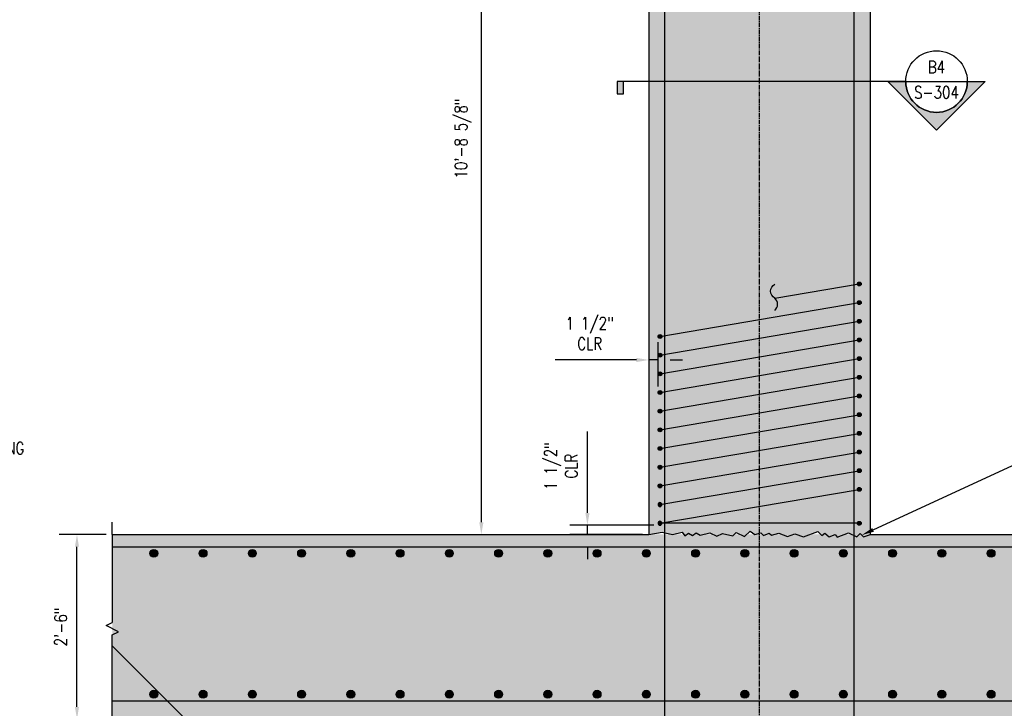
# Model space of a CAD drawing. Header units: inches. Extents: x -1586 to -513, y -86 to 236.
# Tile 6 of 12: x -1366 to -1206, y -28 to 84. Entities that reach past the tile are written whole.
import ezdxf
from ezdxf import colors
from ezdxf.entities.mleader import LeaderData, LeaderLine
from ezdxf.enums import TextEntityAlignment as Align
from ezdxf.math import Vec2, Vec3

# ---------------------------------------------------------------- set-up
doc = ezdxf.new("R2010")
doc.units = ezdxf.units.IN
doc.header["$MEASUREMENT"] = 0
doc.linetypes.add('CENTER2', pattern=[1.125, 0.75, -0.125, 0.125, -0.125])
for name, color, linetype in [('A-DETL', 3, 'Continuous'), ('A-DETL-GENF', 3, 'Continuous'), ('A-DETL-THIN', 1, 'Continuous'), ('A-DETL-WIDE', 5, 'Continuous'), ('A-FLOR', 173, 'Continuous'), ('A-WALL-PATT', 8, 'Continuous'), ('G-ANNO-SYMB', 2, 'Continuous'), ('S-ANNO-DIMS', 1, 'Continuous'), ('S-ANNO-NOTE', 2, 'Continuous'), ('S-ANNO-SYMB', 2, 'Continuous'), ('S-ANNO-TEXT', 2, 'Continuous'), ('S-COLS', 53, 'Continuous'), ('S-GRID', 1, 'CENTER2')]:
    doc.layers.add(name, color=color, linetype=linetype)
doc.styles.add('Annotative', font='romans.shx', dxfattribs={"width": 0.8, "height": 0.125})
doc.styles.add('Arial', font='romans.shx', dxfattribs={"width": 0.8})
doc.styles.add('ROMANS', font='romans.shx', dxfattribs={"width": 0.8})
doc.dimstyles.new('Annotative', dxfattribs={"dimscale": 0, "dimtxt": 0.125, "dimasz": 0.125, "dimexe": 0.18, "dimexo": 0.0625, "dimgap": 0.09, "dimtad": 1, "dimdec": 3, "dimzin": 3, "dimdsep": 46, "dimlunit": 4, "dimtxsty": 'Annotative', "dimcen": 0.09, "dimclrt": 2, "dimazin": 2, "dimtfac": 1, "dimtdec": 3, "dimtmove": 0, "dimatfit": 0, "dimfxl": 1, "dimtfill": 1, "dimfrac": 2, "dimtolj": 1, "dimtzin": 0, "dimarcsym": 0})
pattern_1 = [(50, (0, 0), (7.172602, -0.627521), [0.75, -8.25]), (355, (0, 0), (-1.387513, 7.52192), [0.6, -6.6]), (100.45144, (0.598, -0.052), (5.78509, 6.8944), [0.6374, -7.01142]), (46.1842, (0, 2), (10.672413, -1.65519), [1.125, -12.375]), (96.6356, (0.889, 1.862), (9.34662, 9.741186), [0.9561, -10.51714]), (351.1842, (0, 2), (9.34662, 9.74119), [0.9, -9.9]), (21, (1, 1.5), (5.96907, -4.02619), [0.75, -8.25]), (326, (1, 1.5), (2.433153, 7.2515), [0.6, -6.6]), (71.45144, (1.4974, 1.1645), (8.402224, 3.22531), [0.6374, -7.01142]), (37.5, (0, 0), (0.1215986, 3.3289385), [0, -6.52, 0, -6.7, 0, -6.625]), (7.5, (0, 0), (2.630695, 3.944117), [0, -3.82, 0, -6.37, 0, -2.525]), (327.5, (-2.23, 0), (5.3382244, -0.2255487), [0, -2.5, 0, -7.8, 0, -10.35]), (317.5, (-3.23, 0), (5.831862, 1.00105), [0, -3.25, 0, -5.18, 0, -7.35])]

# ---------------------------------------------------------------- blocks, each defined once
blk = doc.blocks.new('Reinforcing Bar Section_USACE - __5-579027-INTERIOR COLUMN SECTION')
at = {"layer": 'A-DETL-GENF'}
blk.add_hatch(color=256, dxfattribs=at).paths.add_polyline_path([(-1208.96, 4.85), (-1208.83, 4.91), (-1208.75, 5.02), (-1208.72, 5.17), (-1208.75, 5.29), (-1208.83, 5.4), (-1208.96, 5.46), (-1209.1, 5.46), (-1209.22, 5.4), (-1209.31, 5.29), (-1209.34, 5.16), (-1209.31, 5.02), (-1209.22, 4.91), (-1209.1, 4.85)])
for radius, start, end in [(0.312, 0, 180), (0.313, 180, 360)]:
    blk.add_arc((-1209.03, 5.16), radius, start, end, dxfattribs=at)
blk = doc.blocks.new('Reinforcing Bar Section_USACE - __5-V7-INTERIOR COLUMN SECTION')
h = blk.add_hatch(color=256)
h.dxf.hatch_style = 1
h.paths.add_polyline_path([(-1177.2, 10.66, 1), (-1177.83, 10.66, 1)])
blk.add_circle((-1177.51, 10.66), 0.312)
blk = doc.blocks.new('_DotBlank')
at = {"color": 0, "linetype": 'ByBlock', "lineweight": -2}
blk.add_line((-0.5, 0), (-1, 0), dxfattribs=at)
blk.add_circle((0, 0), 0.5, dxfattribs=at)
blk = doc.blocks.new('*U18')
at = {"lineweight": -3}
blk.add_hatch(color=256, dxfattribs=at).paths.add_polyline_path([(-3.1783, 0), (-3.2408, 0), (-3.2408, -0.125), (-3.1783, -0.125)])
h = blk.add_hatch(color=256, dxfattribs=at)
edge = h.paths.add_edge_path()
edge.add_line((0.3125, 0), (0.4947, 0))
edge.add_line((0.4947, 0), (0, -0.4947))
edge.add_line((0, -0.4947), (-0.4947, 0))
edge.add_line((-0.4947, 0), (-0.3125, 0))
edge.add_arc((0, 0), 0.3125, 180, 360)
at = {"linetype": 'Continuous', "lineweight": -3}
blk.add_line((-0.3125, 0), (-3.2408, 0), dxfattribs=at)
at = {"lineweight": -3}
for p, q in [((-0.4947, 0), (0, -0.4947)), ((-0.3125, 0), (0.3125, 0)), ((0, -0.4947), (0.4947, 0))]:
    blk.add_line(p, q, dxfattribs=at)
at = {"lineweight": -3, "flags": 128}
blk.add_lwpolyline([(-3.1783, 0), (-3.2408, 0), (-3.2408, -0.125), (-3.1783, -0.125), (-3.1783, 0)], close=True, dxfattribs=at)
blk.add_lwpolyline([(0.3125, 0), (0.4947, 0), (0, -0.4947), (-0.4947, 0), (-0.3125, 0, 1), (0.3125, 0)], format="xyb", close=True, dxfattribs=at)
blk.add_lwpolyline([(0.3125, -0.0156), (0.3125, -0.0156)], dxfattribs=at)
blk.add_lwpolyline([(0.3125, -0.0156), (0.3125, -0.0156)], dxfattribs=at)
at = {"lineweight": -3}
blk.add_circle((0, 0), 0.3125, dxfattribs=at)
at = {"linetype": 'Continuous', "lineweight": -3, "style": 'Arial'}
blk.add_attdef('X#', text='', height=0.0938, dxfattribs=at).set_placement((0, 0.0469), align=Align.BOTTOM_CENTER)
blk.add_attdef('X-###', text='', height=0.0938, dxfattribs=at).set_placement((0, -0.0469), align=Align.TOP_CENTER)
blk = doc.blocks.new('*D23')
at = {"layer": 'Defpoints', "color": 0, "transparency": 16777216}
for p in [(-1356.86, 0.37), (-1351.12, 0.37), (-1351.12, -29.63)]:
    blk.add_point(p, dxfattribs=at)
at = {"layer": 'S-ANNO-DIMS', "color": 0, "lineweight": -2, "transparency": 16777216}
for p, q in [((-1352.12, 0.37), (-1359.74, 0.37)), ((-1356.86, -27.63), (-1356.86, -1.63)), ((-1352.12, -29.63), (-1359.74, -29.63))]:
    blk.add_line(p, q, dxfattribs=at)
at = {"layer": 'S-ANNO-DIMS', "color": 0, "transparency": 16777216}
for points in [[(-1357.19, -1.63), (-1356.53, -1.63), (-1356.86, 0.37)], [(-1357.19, -27.63), (-1356.53, -27.63), (-1356.86, -29.63)]]:
    blk.add_solid(points, dxfattribs=at)
at = {"layer": 'S-ANNO-DIMS', "color": 2, "lineweight": -3, "transparency": 16777216, "insert": (-1359.49, -14.63), "char_height": 2, "attachment_point": 5, "rotation": 90, "style": 'Annotative', "bg_fill": 3, "box_fill_scale": 1.25, "bg_fill_color": 256, "bg_fill_true_color": 13158600, "bg_fill_transparency": 0}
blk.add_mtext('\\A1;2\'-6"', dxfattribs=at)
blk = doc.blocks.new('Reinforcing Bar Section_USACE - __10')
h = blk.add_hatch(color=256)
h.dxf.hatch_style = 1
h.paths.add_polyline_path([(0.635, 0, 1), (-0.635, 0, 1)])
blk.add_circle((0, 0), 0.635)
blk = doc.blocks.new('*U26')
at = {"layer": 'A-DETL-GENF', "lineweight": -3}
for p in [(0, 11.4375), (0, -11.4375)]:
    blk.add_blockref('Reinforcing Bar Section_USACE - __10', p, dxfattribs=at)
blk = doc.blocks.new('*U27')
at = {"color": 0, "linetype": 'ByBlock', "lineweight": -2, "transparency": 16777216}
for p in [(0, 0), (8, 0), (16, 0), (24, 0), (32, 0), (40, 0), (48, 0), (56, 0), (64, 0), (72, 0), (80, 0), (88, 0), (96, 0), (104, 0), (112, 0), (120, 0), (128, 0), (136, 0)]:
    blk.add_blockref('*U26', p, dxfattribs=at)
blk = doc.blocks.new('*U32')
for p, q in [((0.5, 1), (-0.5, -1)), ((1, 0), (0.5, 1)), ((-15.3, 0), (-17.3, 0)), ((-15.3, 0), (-1, 0)), ((-0.5, -1), (-1, 0)), ((15.3, 0), (1, 0)), ((15.3, 0), (17.3, 0))]:
    blk.add_line(p, q)
blk = doc.blocks.new('*D38')
at = {"layer": 'Defpoints', "color": 0, "transparency": 16777216}
for p in [(-1291.18, 128.95), (-1263.98, 128.95), (-1263.98, 0.34)]:
    blk.add_point(p, dxfattribs=at)
at = {"layer": 'S-ANNO-DIMS', "color": 0, "lineweight": -2, "transparency": 16777216}
for p, q in [((-1264.98, 128.95), (-1294.06, 128.95)), ((-1291.18, 2.34), (-1291.18, 126.95))]:
    blk.add_line(p, q, dxfattribs=at)
at = {"layer": 'S-ANNO-DIMS', "color": 0, "transparency": 16777216}
for points in [[(-1291.51, 126.95), (-1290.84, 126.95), (-1291.18, 128.95)], [(-1291.51, 2.34), (-1290.84, 2.34), (-1291.18, 0.34)]]:
    blk.add_solid(points, dxfattribs=at)
at = {"layer": 'S-ANNO-DIMS', "color": 2, "transparency": 16777216, "insert": (-1294.14, 64.64), "char_height": 2, "attachment_point": 5, "rotation": 90, "style": 'Annotative', "bg_fill": 3, "box_fill_scale": 1.25, "bg_fill_color": 256, "bg_fill_true_color": 13158600, "bg_fill_transparency": 0}
blk.add_mtext('\\A1;10\'-8 5/8"', dxfattribs=at)
blk = doc.blocks.new('*D53')
at = {"layer": 'Defpoints', "color": 0, "transparency": 16777216}
for p in [(-1263.98, 28.69), (-1263.98, 23.41), (-1262.48, 23.41)]:
    blk.add_point(p, dxfattribs=at)
at = {"layer": 'S-ANNO-DIMS', "color": 0, "lineweight": -2, "transparency": 16777216}
for p, q in [((-1262.48, 24.41), (-1262.48, 31.57)), ((-1265.98, 28.69), (-1279.16, 28.69)), ((-1262.48, 28.69), (-1263.98, 28.69)), ((-1260.48, 28.69), (-1258.48, 28.69))]:
    blk.add_line(p, q, dxfattribs=at)
at = {"layer": 'S-ANNO-DIMS', "color": 0, "transparency": 16777216}
for points in [[(-1265.98, 29.03), (-1265.98, 28.36), (-1263.98, 28.69)], [(-1260.48, 29.03), (-1260.48, 28.36), (-1262.48, 28.69)]]:
    blk.add_solid(points, dxfattribs=at)
at = {"layer": 'S-ANNO-DIMS', "color": 2, "transparency": 16777216, "insert": (-1273.57, 32.99), "char_height": 2, "attachment_point": 5, "style": 'Annotative', "bg_fill": 3, "box_fill_scale": 1.25, "bg_fill_color": 256, "bg_fill_true_color": 13158600, "bg_fill_transparency": 0}
blk.add_mtext('\\A1;1 1/2"\\PCLR', dxfattribs=at)
blk = doc.blocks.new('*D74')
at = {"layer": 'Defpoints', "color": 0, "transparency": 16777216}
for p in [(-1273.95, 1.87), (-1262.16, 1.87), (-1263.98, 0.37)]:
    blk.add_point(p, dxfattribs=at)
at = {"layer": 'S-ANNO-DIMS', "color": 0, "lineweight": -2, "transparency": 16777216}
for p, q in [((-1273.95, 3.87), (-1273.95, 17.06)), ((-1263.16, 1.87), (-1276.83, 1.87)), ((-1273.95, 0.37), (-1273.95, 1.87)), ((-1264.98, 0.37), (-1276.83, 0.37)), ((-1273.95, -1.63), (-1273.95, -3.63))]:
    blk.add_line(p, q, dxfattribs=at)
at = {"layer": 'S-ANNO-DIMS', "color": 0, "transparency": 16777216}
for points in [[(-1274.28, 3.87), (-1273.61, 3.87), (-1273.95, 1.87)], [(-1274.28, -1.63), (-1273.61, -1.63), (-1273.95, 0.37)]]:
    blk.add_solid(points, dxfattribs=at)
at = {"layer": 'S-ANNO-DIMS', "color": 2, "transparency": 16777216, "insert": (-1278.24, 11.47), "char_height": 2, "attachment_point": 5, "rotation": 90, "style": 'Annotative', "bg_fill": 3, "box_fill_scale": 1.25, "bg_fill_color": 256, "bg_fill_true_color": 13158600, "bg_fill_transparency": 0}
blk.add_mtext('\\A1;1 1/2"\\PCLR', dxfattribs=at)

msp = doc.modelspace()

# ---------------------------------------------------------------- hatches: boundary and pattern name
at = {"layer": 'A-WALL-PATT', "lineweight": -3}
h = msp.add_hatch(dxfattribs=at)
h.set_pattern_fill('AR-CONC', color=8, style=0)
h.set_pattern_definition(pattern_1)
h.paths.add_polyline_path([(-1161.9761, 173.876), (-1185.9761, 173.3775), (-1227.9761, 128.9516), (-1227.9761, 0.375), (-1229.1076, 0.0078), (-1229.6379, 0.5381), (-1230.1683, 0.0078), (-1231.5277, 0.6417), (-1233.4071, -0.0423), (-1233.6939, 0.3672), (-1234.6908, 0.0044), (-1235.3589, 0.565), (-1235.8873, 0.1951), (-1236.5235, 0.8313), (-1238.8727, -0.0237), (-1240.2823, 0.4893), (-1241.4569, 0.0618), (-1242.8664, 0.5748), (-1244.0738, 0.2513), (-1244.4274, 0.6048), (-1245.3337, 0.1822), (-1245.7776, 0.6261), (-1246.7435, 0.3672), (-1247.5312, 0.9188), (-1248.4151, 0.035), (-1249.7746, 0.6689), (-1250.3049, 0.1385), (-1252.0093, 0.5353), (-1252.9157, 0.1127), (-1254.0485, 0.6409), (-1255.6156, 0.2502), (-1256.2651, 0.6252), (-1256.8795, 0.195), (-1257.529, 0.57), (-1258.1434, 0.1399), (-1258.5735, 0.7542), (-1260.1256, 0.3672), (-1261.8042, 0.758), (-1263.9761, 0.375), (-1263.9761, 128.9516), (-1305.9109, 170.8864), (-1329.9761, 170.3865), (-1341.8145, 182.2248), (-1351.3196, 182.0294), (-1351.7151, 194.5216), (-1350.7314, 195.053), (-1352.7621, 195.9892), (-1351.7784, 196.5206), (-1351.984, 203.0155), (-1099.1377, 208.2152), (-1099.0038, 201.7031), (-1099.9933, 201.1827), (-1097.9731, 200.224), (-1098.9627, 199.7036), (-1098.7054, 187.1928), (-1150.1743, 186.1238)])
h.paths.add_polyline_path([(-1330.4287, 175.3228), (-1325.7362, 176.6834), (-1327.4999, 182.7662), (-1332.1923, 181.4056)], flags=24)
h = msp.add_hatch(dxfattribs=at)
h.set_pattern_fill('AR-CONC', color=8, style=0)
h.set_pattern_definition(pattern_1)
h.paths.add_polyline_path([(-1098.679, 0.375), (-1351.1203, 0.375), (-1351.1203, -29.625), (-1344.9761, -29.625), (-1320.9761, -53.625), (-1170.9761, -53.625), (-1146.9761, -29.625), (-1098.679, -29.625)])

# ---------------------------------------------------------------- linework, layer by layer
at = {"layer": 'A-DETL', "lineweight": -3}
for p, q in [((-1243.5141, 38.7003), (-1229.7886, 41.0333)), ((-1262.1636, 32.5), (-1229.7886, 38.0021)), ((-1262.1636, 29.4687), (-1229.7886, 34.9708)), ((-1262.1636, 26.4375), (-1229.7886, 31.9396)), ((-1262.1636, 23.4062), (-1229.7886, 28.9083)), ((-1262.1636, 20.375), (-1229.7886, 25.8771)), ((-1262.1636, 17.3437), (-1229.7886, 22.8458)), ((-1262.1636, 14.3125), (-1229.7886, 19.8146)), ((-1262.1636, 11.2812), (-1229.7886, 16.7833)), ((-1262.1636, 8.25), (-1229.7886, 13.7521)), ((-1262.1636, 5.2187), (-1229.7886, 10.6886)), ((-1262.1636, 2.1875), (-1229.7886, 7.6574)), ((-1229.7886, 2.1875), (-1262.1636, 2.1875))]:
    msp.add_line(p, q, dxfattribs=at)
msp.add_lwpolyline([(-1243.5141, 36.7316, 0.44469329), (-1243.5141, 38.7316, -0.60352966), (-1243.5141, 40.9816)], format="xyb", dxfattribs=at)
msp.add_lwpolyline([(-1263.9761, 0.375), (-1261.8042, 0.758), (-1260.1256, 0.3672), (-1258.5735, 0.7542), (-1258.1434, 0.1399), (-1257.529, 0.57), (-1256.8795, 0.195), (-1256.2651, 0.6252), (-1255.6156, 0.2502), (-1254.0485, 0.6409), (-1252.9157, 0.1127), (-1252.0093, 0.5353), (-1250.3049, 0.1385), (-1249.7746, 0.6689), (-1248.4151, 0.035), (-1247.5312, 0.9188), (-1246.7435, 0.3672), (-1245.7776, 0.6261), (-1245.3337, 0.1822), (-1244.4274, 0.6048), (-1244.0738, 0.2513), (-1242.8664, 0.5748), (-1241.4569, 0.0618), (-1240.2823, 0.4893), (-1238.8727, -0.0237), (-1236.5235, 0.8313), (-1235.8873, 0.1951), (-1235.3589, 0.565), (-1234.6908, 0.0044), (-1233.6939, 0.3672), (-1233.4071, -0.0423), (-1231.5277, 0.6417), (-1230.1683, 0.0078), (-1229.6379, 0.5381), (-1229.1076, 0.0078), (-1227.9761, 0.375)], dxfattribs=at)
at = {"layer": 'A-DETL-WIDE', "lineweight": -3}
for points in [[(-1206.6024, -47.728), (-1224.6011, -47.728, -0.41421356), (-1230.6011, -41.728), (-1230.6011, 196.3897, -0.37765426), (-1224.649, 201.6332), (-1206.649, 201.6332)], [(-1285.3498, -47.728), (-1267.3511, -47.728, 0.41421356), (-1261.3511, -41.728), (-1261.3511, 195.5125, 0.37765426), (-1267.3032, 200.7561), (-1285.3032, 200.7561)]]:
    msp.add_lwpolyline(points, format="xyb", dxfattribs=at)
at = {"layer": 'A-FLOR', "lineweight": -3}
msp.add_lwpolyline([(-1227.9761, 0.375), (-1098.679, 0.375)], dxfattribs=at)
at = {"layer": 'S-COLS', "lineweight": -3}
for p, q in [((-1263.9761, 128.9516), (-1263.9761, 0.375)), ((-1227.9761, 0.375), (-1227.9761, 128.9516))]:
    msp.add_line(p, q, dxfattribs=at)
at = {"layer": 'S-GRID', "lineweight": -3}
msp.add_line((-1245.9761, -68.0567), (-1245.9761, 230.4176), dxfattribs=at)

# ---------------------------------------------------------------- block references
msp.add_blockref('*U27', (-1344.3784, -14.125))
at = {"layer": 'A-DETL-GENF', "lineweight": -3}
for name, p in [('Reinforcing Bar Section_USACE - __5-V7-INTERIOR COLUMN SECTION', (-52.2758, 30.3753)), ('Reinforcing Bar Section_USACE - __5-V7-INTERIOR COLUMN SECTION', (-52.2758, 27.344)), ('Reinforcing Bar Section_USACE - __5-V7-INTERIOR COLUMN SECTION', (-52.2758, 24.3128)), ('Reinforcing Bar Section_USACE - __5-V7-INTERIOR COLUMN SECTION', (-84.6508, 21.842)), ('Reinforcing Bar Section_USACE - __5-V7-INTERIOR COLUMN SECTION', (-52.2758, 21.2815)), ('Reinforcing Bar Section_USACE - __5-V7-INTERIOR COLUMN SECTION', (-84.6508, 18.8107)), ('Reinforcing Bar Section_USACE - __5-V7-INTERIOR COLUMN SECTION', (-52.2758, 18.2503)), ('Reinforcing Bar Section_USACE - __5-V7-INTERIOR COLUMN SECTION', (-84.6508, 15.7795)), ('Reinforcing Bar Section_USACE - __5-V7-INTERIOR COLUMN SECTION', (-52.2758, 15.219)), ('Reinforcing Bar Section_USACE - __5-V7-INTERIOR COLUMN SECTION', (-84.6508, 12.7482)), ('Reinforcing Bar Section_USACE - __5-V7-INTERIOR COLUMN SECTION', (-52.2758, 12.1878)), ('Reinforcing Bar Section_USACE - __5-V7-INTERIOR COLUMN SECTION', (-84.6508, 9.717)), ('Reinforcing Bar Section_USACE - __5-V7-INTERIOR COLUMN SECTION', (-52.2758, 9.1565)), ('Reinforcing Bar Section_USACE - __5-V7-INTERIOR COLUMN SECTION', (-84.6508, 6.6857)), ('Reinforcing Bar Section_USACE - __5-V7-INTERIOR COLUMN SECTION', (-52.2758, 6.1253)), ('Reinforcing Bar Section_USACE - __5-V7-INTERIOR COLUMN SECTION', (-84.6508, 3.6545)), ('Reinforcing Bar Section_USACE - __5-V7-INTERIOR COLUMN SECTION', (-52.2758, 3.094)), ('Reinforcing Bar Section_USACE - __5-V7-INTERIOR COLUMN SECTION', (-84.6508, 0.6232)), ('Reinforcing Bar Section_USACE - __5-V7-INTERIOR COLUMN SECTION', (-52.2758, 0.0628)), ('Reinforcing Bar Section_USACE - __5-V7-INTERIOR COLUMN SECTION', (-84.6508, -2.408)), ('Reinforcing Bar Section_USACE - __5-V7-INTERIOR COLUMN SECTION', (-52.2758, -2.9685)), ('Reinforcing Bar Section_USACE - __5-579027-INTERIOR COLUMN SECTION', (-53.1345, 0.0628)), ('Reinforcing Bar Section_USACE - __5-579027-INTERIOR COLUMN SECTION', (-53.1345, -2.9685)), ('Reinforcing Bar Section_USACE - __5-V7-INTERIOR COLUMN SECTION', (-52.2758, -8.4705))]:
    msp.add_blockref(name, p, dxfattribs=at)
at = {"layer": 'G-ANNO-SYMB', "lineweight": -3}
ref = msp.add_blockref('*U18', (-1217.2427, 73.8855), dxfattribs=dict(at, xscale=16, yscale=16, zscale=16))
ref.add_attrib('X-###', 'S-304', dxfattribs={"layer": 'S-ANNO-SYMB', "color": 1, "linetype": 'Continuous', "lineweight": -2, "height": 2, "style": 'ROMANS', "width": 0.8}).set_placement((-1217.2427, 73.1355), align=Align.TOP_CENTER)
ref.add_attrib('X#', 'B4', dxfattribs={"layer": 'S-ANNO-TEXT', "color": 1, "linetype": 'Continuous', "lineweight": -2, "height": 2, "style": 'ROMANS', "width": 0.8}).set_placement((-1217.2427, 74.6355), align=Align.BOTTOM_CENTER)

# ---------------------------------------------------------------- leaders
at = {"layer": 'S-ANNO-NOTE', "lineweight": -3}
ml = msp.add_multileader_mtext('Standard', dxfattribs=at)
ml.set_content('#10 VERT @ 8" OC', color=256, style='Annotative')
ml.set_leader_properties(color=1, linetype='ByLayer', lineweight=-1)
ml.build(insert=Vec2(0, 0))
ml.multileader.update_dxf_attribs({"text_right_attachment_type": 3, "dogleg_length": 0.125, "arrow_head_size": 2, "scale": 16})
ctx = ml.context
ctx.base_point, ctx.scale, ctx.char_height, ctx.arrow_head_size, ctx.landing_gap_size, ctx.plane_origin = Vec3(-1562.6476, 82.3492), 16, 2, 2, 1.44, Vec3(-1510.7017, 78.5469)
ctx.right_attachment = 3
notes = []
notes.append((ctx, [(0, (1, 1, 0), (-1542.6819, 78.2539), (-1, 0), 2, [(1, [(-1494.1088, 69.9942), (-1511.3584, 69.0712)], 0, [])])]))
ctx.mtext.insert, ctx.mtext.width, ctx.mtext.defined_height, ctx.mtext.flow_direction = Vec3(-1561.2076, 83.3492), 17.307431, 4.6939, 5
ml = msp.add_multileader_mtext('Standard', dxfattribs=at)
ml.set_content('#7 HORIZ @ 10" OC', color=256, style='Annotative')
ml.set_leader_properties(color=1, linetype='ByLayer', lineweight=-1)
ml.set_arrow_properties(name='DOTBLANK')
ml.build(insert=Vec2(0, 0))
ml.multileader.update_dxf_attribs({"text_right_attachment_type": 3, "dogleg_length": 0.125, "arrow_head_size": 2, "scale": 16})
ctx = ml.context
ctx.base_point, ctx.scale, ctx.char_height, ctx.arrow_head_size, ctx.landing_gap_size, ctx.plane_origin = Vec3(-1561.2762, 69.735), 16, 2, 2, 1.44, Vec3(-1510.7017, 58.8198)
ctx.right_attachment = 3
notes.append((ctx, [(0, (1, 1, 0), (-1541.3866, 65.6398), (-1, 0), 2, [(1, [(-1494.8934, 55.6875), (-1510.2684, 55.6872)], 0, [])])]))
ctx.mtext.insert, ctx.mtext.width, ctx.mtext.defined_height, ctx.mtext.flow_direction = Vec3(-1559.8362, 70.735), 17.492351, 5.2579, 5
ml = msp.add_multileader_mtext('Standard', dxfattribs=at)
ml.set_content('6"X6" CHAMFER AT WALL TO SLAB JOINT, (TYP)', color=256, style='Annotative')
ml.set_leader_properties(color=1, linetype='ByLayer', lineweight=-1)
ml.build(insert=Vec2(0, 0))
ml.multileader.update_dxf_attribs({"text_right_attachment_type": 3, "dogleg_length": 0.125, "arrow_head_size": 2, "scale": 16})
ctx = ml.context
ctx.base_point, ctx.scale, ctx.char_height, ctx.arrow_head_size, ctx.landing_gap_size, ctx.plane_origin = Vec3(-1581.1564, 34.5255), 16, 2, 2, 1.44, Vec3(-1510.7017, 3.7807)
ctx.right_attachment = 3
notes.append((ctx, [(0, (1, 1, 0), (-1550.2955, 27.097), (-1, 0), 2, [(0, [(-1516.3888, 3.405)], 0, [])])]))
ctx.mtext.insert, ctx.mtext.width, ctx.mtext.flow_direction = Vec3(-1579.7164, 35.8589), 27.419706, 5
ml = msp.add_multileader_mtext('Standard', dxfattribs=at)
ml.set_content('8" %%C PERFORATED FOOTING DRAIN PIPE, (PERFORATION DOWN)', color=256, style='Annotative')
ml.set_leader_properties(color=1, linetype='ByLayer', lineweight=-1)
ml.build(insert=Vec2(0, 0))
ml.multileader.update_dxf_attribs({"text_right_attachment_type": 3, "dogleg_length": 0.125, "arrow_head_size": 2, "scale": 16})
ctx = ml.context
ctx.base_point, ctx.scale, ctx.char_height, ctx.arrow_head_size, ctx.landing_gap_size, ctx.plane_origin = Vec3(-1581.6897, 16.5571), 16, 2, 2, 1.44, Vec3(-1549.5677, -29.1877)
ctx.right_attachment = 3
notes.append((ctx, [(0, (1, 1, 0), (-1551.0574, 9.1286), (-1, 0), 2, [(0, [(-1546.3588, -10.9871)], 0, [])])]))
ctx.mtext.insert, ctx.mtext.width, ctx.mtext.flow_direction = Vec3(-1580.2497, 17.8905), 26.482877, 5
ml = msp.add_multileader_mtext('Standard', dxfattribs=at)
ml.set_content('\\pxt3.2,6.4,9.6,12.8,16,19.2,22.4,25.6,28.8,32,35.2,38.4,41.6,44.8,48,51.2,54.4,57.6,60.8,64,67.2,70.4,73.6,76.8,80,83.2,86.4,89.6,92.8,96,99.2,102.4;{\\C256;SEE PLAN S-102 FOR FLOOR SLAB REINFORCING }', color=256, style='Annotative')
ml.set_leader_properties(color=1, linetype='ByLayer', lineweight=-1)
ml.build(insert=Vec2(0, 0))
ml.multileader.update_dxf_attribs({"text_right_attachment_type": 3, "dogleg_length": 0.125, "arrow_head_size": 2, "scale": 16})
ctx = ml.context
ctx.base_point, ctx.scale, ctx.char_height, ctx.arrow_head_size, ctx.landing_gap_size, ctx.plane_origin = Vec3(-1420.2038, 14.3777), 16, 2, 2, 1.44, Vec3(-1439.5526, 0.1669)
ctx.right_attachment = 3
notes.append((ctx, [(0, (1, 1, 0), (-1422.2038, 14.3777), (1, 0), 2, [(1, [(-1441.7053, -26.625), (-1441.5113, -1.625)], 0, [])])]))
ctx.mtext.insert, ctx.mtext.width, ctx.mtext.defined_height, ctx.mtext.flow_direction = Vec3(-1418.7638, 15.3777), 34.61305, 4.6939, 5
ml = msp.add_multileader_mtext('Standard', dxfattribs=at)
ml.set_content('\\pxt3.2,6.4,9.6,12.8,16,19.2,22.4,25.6,28.8,32,35.2,38.4,41.6,44.8,48,51.2,54.4,57.6,60.8,64,67.2,70.4,73.6,76.8,80,83.2,86.4,89.6,92.8,96,99.2,102.4;{\\C256;CONSTRUCTION JOINT}', color=256, style='Annotative')
ml.set_leader_properties(color=1, linetype='ByLayer', lineweight=-1)
ml.build(insert=Vec2(0, 0))
ml.multileader.update_dxf_attribs({"text_right_attachment_type": 3, "dogleg_length": 0.125, "arrow_head_size": 2, "scale": 16})
ctx = ml.context
ctx.base_point, ctx.scale, ctx.char_height, ctx.arrow_head_size, ctx.landing_gap_size, ctx.plane_origin = Vec3(-1202.2144, 11.8946), 16, 2, 2, 1.44, Vec3(-1233.9258, 5.1562)
ctx.right_attachment = 3
notes.append((ctx, [(0, (1, 1, 0), (-1204.2144, 11.8946), (1, 0), 2, [(0, [(-1229.3728, 0.2729)], 0, [])])]))
ctx.mtext.insert, ctx.mtext.width, ctx.mtext.defined_height, ctx.mtext.flow_direction = Vec3(-1200.7744, 12.8946), 27.369518, 4.6939, 5
ml = msp.add_multileader_mtext('Standard', dxfattribs=at)
ml.set_content('\\pxt3.2,6.4,9.6,12.8,16,19.2,22.4,25.6,28.8,32,35.2,38.4,41.6,44.8,48,51.2,54.4,57.6,60.8,64,67.2,70.4,73.6,76.8,80,83.2,86.4,89.6,92.8,96,99.2,102.4;{\\C256;STANDARD 90 DEGREE HOOK}', color=256, style='Annotative')
ml.set_leader_properties(color=1, linetype='ByLayer', lineweight=-1)
ml.build(insert=Vec2(0, 0))
ml.multileader.update_dxf_attribs({"text_right_attachment_type": 3, "dogleg_length": 0.125, "arrow_head_size": 2, "scale": 16})
ctx = ml.context
ctx.base_point, ctx.scale, ctx.char_height, ctx.arrow_head_size, ctx.landing_gap_size, ctx.plane_origin = Vec3(-1480.7979, -45.8889), 16, 2, 2, 1.44, Vec3(-1511.9682, 7.3737)
ctx.right_attachment = 3
notes.append((ctx, [(0, (1, 1, 0), (-1482.7979, -45.8889), (1, 0), 2, [(1, [(-1511.2059, -15.697), (-1488.1088, -25.7123)], 0, [])])]))
ctx.mtext.insert, ctx.mtext.width, ctx.mtext.defined_height, ctx.mtext.flow_direction = Vec3(-1479.3579, -44.8889), 19.445359, 4.6939, 5
ml = msp.add_multileader_mtext('Standard', dxfattribs=at)
ml.set_content('GRAVEL MATERIAL WRAPPED IN FILTER FABRIC', color=256, style='Annotative')
ml.set_leader_properties(color=1, linetype='ByLayer', lineweight=-1)
ml.build(insert=Vec2(0, 0))
ml.multileader.update_dxf_attribs({"text_right_attachment_type": 3, "dogleg_length": 0.3594, "arrow_head_size": 2, "scale": 16})
ctx = ml.context
ctx.base_point, ctx.scale, ctx.char_height, ctx.arrow_head_size, ctx.landing_gap_size, ctx.plane_origin = Vec3(-1581.6897, -51.5963), 16, 2, 2, 1.44, Vec3(-1543.7524, -61.2093)
ctx.right_attachment = 3
notes.append((ctx, [(0, (1, 1, 0), (-1544.7708, -54.9296), (-1, 0), 0.8199, [(0, [(-1539.8879, -25.8566)], 0, [])])]))
ctx.mtext.insert, ctx.mtext.width, ctx.mtext.flow_direction = Vec3(-1580.2497, -50.5963), 34.054394, 5
for ctx, leaders in notes:
    for number, flags, end, landing, length, lines in leaders:
        leader = LeaderData()
        leader.index, (leader.has_last_leader_line, leader.has_dogleg_vector, leader.attachment_direction) = number, flags
        leader.last_leader_point, leader.dogleg_vector, leader.dogleg_length = Vec3(end), Vec3(landing), length
        for number, points, colour, breaks in lines:
            line = LeaderLine()
            line.index, line.vertices, line.color, line.breaks = number, Vec3.list(points), colors.encode_raw_color(colour), breaks
            leader.lines.append(line)
        ctx.leaders.append(leader)

# ---------------------------------------------------------------- next in the draw order: dimensions: what is measured, and where the dimension line sits
at = {"layer": 'S-ANNO-DIMS', "lineweight": -3}
dim = msp.add_linear_dim(base=(-1356.859, 0.375), p1=(-1351.1203, -29.625), p2=(-1351.1203, 0.375), angle=90, dimstyle='Annotative', override={"dimpost": '\\X'}, dxfattribs=at)
dim.commit()
dim.dimension.update_dxf_attribs({"geometry": '*D23', "text_midpoint": (-1359.4895, -14.625)})

# ---------------------------------------------------------------- next in the draw order: linework, layer by layer
at = {"layer": 'A-DETL-WIDE', "lineweight": -3}
msp.add_line((-1351.1203, -26.625), (-1098.5989, -26.625), dxfattribs=at)
msp.add_lwpolyline([(-1351.1203, -1.625), (-1098.679, -1.625)], dxfattribs=at)
msp.add_lwpolyline([(-1101.1428, -3.87), (-1125.1926, -3.87, 0.19891237), (-1128.1978, -5.1148), (-1172.4635, -49.3805, -0.19891237), (-1175.4687, -50.6253), (-1316.462, -50.6253, -0.19891237), (-1319.4672, -49.3805), (-1351.1203, -17.7274)], format="xyb", dxfattribs=at)
at = {"layer": 'A-FLOR', "lineweight": -3}
msp.add_lwpolyline([(-1351.1203, 0.375), (-1263.9761, 0.375)], dxfattribs=at)

# ---------------------------------------------------------------- next in the draw order: block references
at = {"layer": 'A-DETL-THIN', "rotation": 270}
msp.add_blockref('*U32', (-1351.1203, -14.9203), dxfattribs=at)

# ---------------------------------------------------------------- next in the draw order: leaders
at = {"layer": 'S-ANNO-NOTE', "lineweight": -3}
ml = msp.add_multileader_mtext('Standard', dxfattribs=at)
ml.set_content('\\pxt3.2,6.4,9.6,12.8,16,19.2,22.4,25.6,28.8,32,35.2,38.4,41.6,44.8,48,51.2,54.4,57.6,60.8,64,67.2,70.4,73.6,76.8,80,83.2,86.4,89.6,92.8,96,99.2,102.4;{\\C256;SLOPE }', color=256, style='Annotative')
ml.set_leader_properties(color=1, linetype='ByLayer', lineweight=-1)
ml.build(insert=Vec2(0, 0))
ml.multileader.update_dxf_attribs({"text_right_attachment_type": 3, "dogleg_length": 0.125, "arrow_head_size": 2, "scale": 16})
ctx = ml.context
ctx.base_point, ctx.scale, ctx.char_height, ctx.arrow_head_size, ctx.landing_gap_size, ctx.plane_origin = Vec3(-1522.1135, -6.5404), 16, 2, 2, 1.44, Vec3(-1544.8877, -20.2475)
ctx.right_attachment = 3
notes = []
notes.append((ctx, [(0, (1, 1, 0), (-1525.5424, -6.5404), (1, 0), 3.4289, [(0, [(-1529.5451, -6.4977)], 0, [])])]))
ctx.mtext.insert, ctx.mtext.width, ctx.mtext.defined_height, ctx.mtext.flow_direction = Vec3(-1520.6735, -5.5404), 34.61305, 4.6939, 5
for ctx, leaders in notes:
    for number, flags, end, landing, length, lines in leaders:
        leader = LeaderData()
        leader.index, (leader.has_last_leader_line, leader.has_dogleg_vector, leader.attachment_direction) = number, flags
        leader.last_leader_point, leader.dogleg_vector, leader.dogleg_length = Vec3(end), Vec3(landing), length
        for number, points, colour, breaks in lines:
            line = LeaderLine()
            line.index, line.vertices, line.color, line.breaks = number, Vec3.list(points), colors.encode_raw_color(colour), breaks
            leader.lines.append(line)
        ctx.leaders.append(leader)

# ---------------------------------------------------------------- next in the draw order: dimensions: what is measured, and where the dimension line sits
at = {"layer": 'S-ANNO-DIMS'}
dim = msp.add_linear_dim(base=(-1291.176, 128.9516), p1=(-1263.9761, 0.3369), p2=(-1263.9761, 128.9516), angle=90, dimstyle='Annotative', override={"dimpost": '\\X', "dimse1": 1}, dxfattribs=at)
dim.commit()
dim.dimension.update_dxf_attribs({"geometry": '*D38', "text_midpoint": (-1294.1398, 64.6443)})

# ---------------------------------------------------------------- next in the draw order: dimensions: what is measured, and where the dimension line sits
dim = msp.add_aligned_dim(p1=(-1262.4761, 23.4062), p2=(-1263.9761, 23.4062), distance=-5.2875, text='<>\\PCLR', dimstyle='Annotative', override={"dimpost": '\\X', "dimse2": 1}, dxfattribs=at)
dim.commit()
dim.dimension.update_dxf_attribs({"geometry": '*D53', "text_midpoint": (-1273.5685, 32.9909)})
dim = msp.add_linear_dim(base=(-1273.9472, 1.875), p1=(-1263.9761, 0.375), p2=(-1262.1636, 1.875), angle=90, text='<>\\PCLR', dimstyle='Annotative', override={"dimpost": '\\X'}, dxfattribs=at)
dim.commit()
dim.dimension.update_dxf_attribs({"geometry": '*D74', "text_midpoint": (-1278.2443, 11.4674)})

# ---------------------------------------------------------------- next in the draw order: leaders
at = {"layer": 'S-ANNO-NOTE', "lineweight": -3}
ml = msp.add_multileader_mtext('Standard', dxfattribs=at)
ml.set_content('3" %%C DRAIN', color=256, style='Annotative')
ml.set_leader_properties(color=1, linetype='ByLayer', lineweight=-1)
ml.build(insert=Vec2(0, 0))
ml.multileader.update_dxf_attribs({"text_right_attachment_type": 3, "dogleg_length": 0.125, "arrow_head_size": 2, "scale": 16})
ctx = ml.context
ctx.base_point, ctx.scale, ctx.char_height, ctx.arrow_head_size, ctx.landing_gap_size, ctx.plane_origin = Vec3(-1475.8133, 22.1653), 16, 2, 2, 1.44, Vec3(-1509.7874, 76.3256)
ctx.right_attachment = 3
notes = []
notes.append((ctx, [(0, (1, 1, 0), (-1479.0972, 22.1653), (1, 0), 3.284, [(1, [(-1492.0398, -8.7999)], 0, [])])]))
ctx.mtext.insert, ctx.mtext.width, ctx.mtext.defined_height, ctx.mtext.flow_direction = Vec3(-1474.3733, 23.1653), 19.445359, 4.6939, 5
ml = msp.add_multileader_mtext('Standard', dxfattribs=at)
ml.set_content('\\pxt3.2,6.4,9.6,12.8,16,19.2,22.4,25.6,28.8,32,35.2,38.4,41.6,44.8,48,51.2,54.4,57.6,60.8,64,67.2,70.4,73.6,76.8,80,83.2,86.4,89.6,92.8,96,99.2,102.4;TRENCH DRAIN', color=256, style='Annotative')
ml.set_leader_properties(color=1, linetype='ByLayer', lineweight=-1)
ml.build(insert=Vec2(0, 0))
ml.multileader.update_dxf_attribs({"text_right_attachment_type": 3, "dogleg_length": 0.125, "arrow_head_size": 2, "scale": 16})
ctx = ml.context
ctx.base_point, ctx.scale, ctx.char_height, ctx.arrow_head_size, ctx.landing_gap_size, ctx.plane_origin = Vec3(-1475.8133, 14.4255), 16, 2, 2, 1.44, Vec3(-1509.7874, 68.5858)
ctx.right_attachment = 3
notes.append((ctx, [(0, (1, 1, 0), (-1479.0972, 14.4255), (1, 0), 3.284, [(1, [(-1479.0562, 0.8732)], 0, [])])]))
ctx.mtext.insert, ctx.mtext.width, ctx.mtext.defined_height, ctx.mtext.flow_direction = Vec3(-1474.3733, 15.4255), 19.445359, 4.6939, 5
for ctx, leaders in notes:
    for number, flags, end, landing, length, lines in leaders:
        leader = LeaderData()
        leader.index, (leader.has_last_leader_line, leader.has_dogleg_vector, leader.attachment_direction) = number, flags
        leader.last_leader_point, leader.dogleg_vector, leader.dogleg_length = Vec3(end), Vec3(landing), length
        for number, points, colour, breaks in lines:
            line = LeaderLine()
            line.index, line.vertices, line.color, line.breaks = number, Vec3.list(points), colors.encode_raw_color(colour), breaks
            leader.lines.append(line)
        ctx.leaders.append(leader)

doc.saveas('drawing.dxf')
